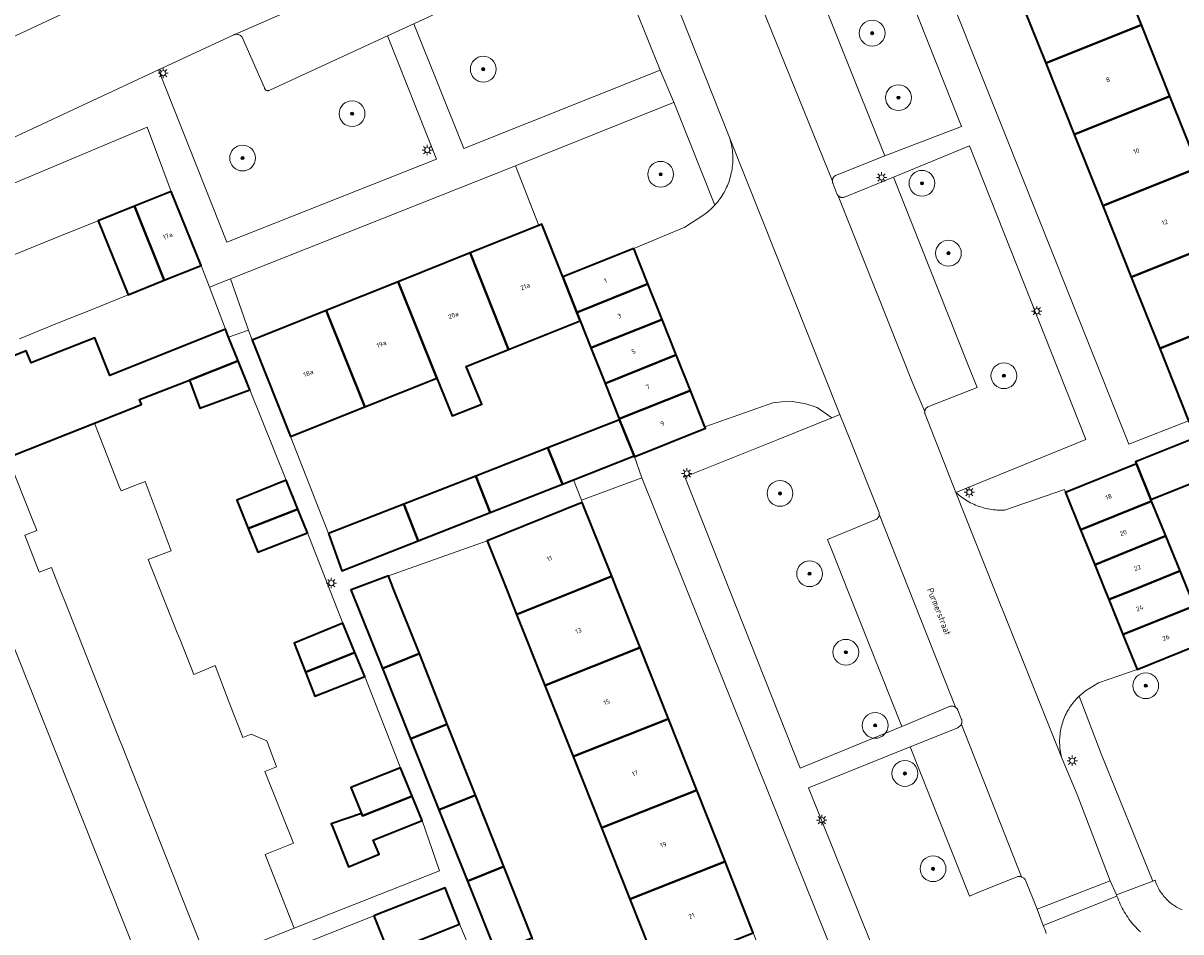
# Model space of a CAD drawing. Header units: metres. Extents: x 131489 to 134032, y 502353 to 503606.
# Tile 4 of 90: x 132486 to 132575, y 502473 to 502544. Entities that reach past the tile are written whole.
import ezdxf
from ezdxf.enums import TextEntityAlignment as Align

# ---------------------------------------------------------------- set-up
doc = ezdxf.new("R2010")
doc.units = ezdxf.units.M
for name, color, linetype, lineweight in [('B-WE-GR-BOOM-S', 92, 'Continuous', 25), ('B-WE-KL-ET_LS_OV_LICHTMAST-S', 190, 'Continuous', 25), ('B-WE-OG-BEBOUWING-GV', 7, 'Continuous', 35), ('B-WE-OG-BEBOUWING-T18', 1, 'Continuous', 18), ('B-WE-OG-TERREIN_CULTUURSCHEIDING-GV', 7, 'Continuous', 18), ('B-WE-OG-TERREIN_ERF-GV', 7, 'Continuous', 18), ('B-WE-OG-TOPOGRAFIE-T18', 1, 'Continuous', 18), ('B-WE-VH-VERHARDING_BETONSTRAATSTEEN-GV', 252, 'Continuous', 18), ('B-WE-VH-VERHARDING_TEGEL-GV', 252, 'Continuous', 18)]:
    doc.layers.add(name, color=color, linetype=linetype, lineweight=lineweight)
doc.styles.add('NLCS-ISO-M200-T18', font='NLCS-ISO.ttf', dxfattribs={"height": 0.36})
doc.styles.add('NLCS-ISO-M200-T25', font='NLCS-ISO.ttf', dxfattribs={"height": 0.5})

# ---------------------------------------------------------------- blocks, each defined once
blk = doc.blocks.new('SKL-ET_OV_LICHTMAST-SO')
at = {"color": 0, "linetype": 'ByBlock', "lineweight": 18}
for points in [[(-1.25, 0), (-2, 0)], [(-1.41, 1.41), (-0.88, 0.88)], [(0, 2), (0, 1.25)], [(0.88, 0.88), (1.41, 1.41)], [(2, 0), (1.25, 0)], [(-1.41, -1.41), (-0.88, -0.88)], [(0, -1.25), (0, -2)], [(0.88, -0.88), (1.41, -1.41)]]:
    blk.add_lwpolyline(points, dxfattribs=at)
blk.add_circle((0, 0), 1, dxfattribs=at)
blk = doc.blocks.new('SGR-BOOM_01-SO')
at = {"linetype": 'ByBlock', "lineweight": 18}
h = blk.add_hatch(color=0, dxfattribs=at)
h.dxf.hatch_style = 1
edge = h.paths.add_edge_path()
edge.add_arc((0, 0), 0.25, 0, 360)
at = {"color": 0, "linetype": 'ByBlock', "lineweight": 18}
for radius in [2, 0.25]:
    blk.add_circle((0, 0), radius, dxfattribs=at)

msp = doc.modelspace()

# ---------------------------------------------------------------- linework, layer by layer
at = {"layer": 'B-WE-OG-BEBOUWING-GV', "flags": 128}
for points in [[(132570.021, 502549.286), (132562.599, 502546.319), (132564.808, 502540.792), (132572.226, 502543.757)], [(132574.432, 502538.229), (132572.226, 502543.757), (132564.808, 502540.792), (132567.017, 502535.265)], [(132567.017, 502535.265), (132569.226, 502529.738), (132576.637, 502532.7), (132574.432, 502538.229)], [(132577.767, 502529.867), (132576.637, 502532.7), (132569.226, 502529.738), (132571.434, 502524.212), (132578.842, 502527.173), (132581.09, 502528.185), (132579.99, 502530.802)], [(132496.485, 502523.966), (132499.339, 502525.116), (132497.026, 502530.856), (132494.173, 502529.707)], [(132496.485, 502523.966), (132494.173, 502529.707), (132491.379, 502528.581), (132493.691, 502522.84)], [(132528.714, 502520.828), (132528.461, 502521.48), (132527.388, 502524.239), (132525.761, 502528.312), (132525.524, 502528.217), (132520.19, 502526.087), (132523.175, 502518.615)], [(132571.434, 502524.212), (132573.643, 502518.685), (132581.048, 502521.644), (132578.842, 502527.173)], [(132532.876, 502526.431), (132527.388, 502524.239), (132528.461, 502521.48), (132533.974, 502523.683)], [(132514.619, 502523.861), (132517.604, 502516.39), (132518.801, 502513.458), (132521.105, 502514.375), (132519.877, 502517.298), (132523.175, 502518.615), (132520.19, 502526.087)], [(132512.033, 502514.165), (132517.604, 502516.39), (132514.619, 502523.861), (132509.048, 502521.636)], [(132528.714, 502520.828), (132529.552, 502518.729), (132535.072, 502520.934), (132533.974, 502523.683), (132528.461, 502521.48)], [(132512.033, 502514.165), (132509.048, 502521.636), (132503.302, 502519.34), (132503.4, 502519.063), (132506.275, 502511.865)], [(132536.169, 502518.186), (132535.072, 502520.934), (132529.552, 502518.729), (132530.65, 502515.981)], [(132573.643, 502518.685), (132575.881, 502513.086), (132575.927, 502512.972), (132583.322, 502515.943), (132581.048, 502521.644)], [(132498.454, 502516.229), (132502.216, 502517.739), (132501.481, 502519.565), (132501.24, 502520.189), (132492.263, 502516.592), (132491.103, 502519.519), (132486.166, 502517.563), (132485.798, 502518.493), (132480.898, 502516.554), (132482.628, 502512.184), (132483.467, 502512.516), (132484.058, 502511.026), (132484.373, 502510.23), (132488.997, 502512.062), (132491.073, 502512.889), (132494.733, 502514.354), (132494.58, 502514.741)], [(132531.748, 502513.233), (132537.267, 502515.437), (132536.169, 502518.186), (132530.65, 502515.981)], [(132498.454, 502516.229), (132499.248, 502514.067), (132503.121, 502515.491), (132502.216, 502517.739)], [(132532.896, 502510.36), (132532.92, 502510.299), (132538.439, 502512.503), (132538.395, 502512.613), (132537.267, 502515.437), (132531.748, 502513.233), (132531.775, 502513.165)], [(132532.896, 502510.36), (132531.775, 502513.165), (132526.218, 502510.991), (132527.343, 502508.176), (132528.198, 502508.512)], [(132578.594, 502509.23), (132577.409, 502512.161), (132576.407, 502511.763), (132571.76, 502509.916), (132571.827, 502509.754), (132572.96, 502506.989)], [(132520.632, 502508.805), (132521.761, 502505.979), (132527.343, 502508.176), (132526.218, 502510.991)], [(132573.009, 502506.868), (132572.96, 502506.989), (132571.827, 502509.754), (132566.341, 502507.538), (132567.51, 502504.646)], [(132505.937, 502508.481), (132502.115, 502506.926), (132503, 502504.732), (132506.836, 502506.252)], [(132516.181, 502503.784), (132521.761, 502505.979), (132520.632, 502508.805), (132515.048, 502506.62)], [(132509.228, 502504.343), (132510.253, 502501.452), (132516.181, 502503.784), (132515.048, 502506.62)], [(132531.184, 502501.044), (132528.888, 502506.762), (132521.509, 502503.799), (132523.034, 502500), (132523.796, 502498.085), (132528.577, 502500)], [(132573.009, 502506.868), (132567.51, 502504.646), (132568.604, 502501.938), (132574.117, 502504.166)], [(132503, 502504.732), (132503.741, 502502.896), (132507.584, 502504.4), (132506.836, 502506.252)], [(132568.604, 502501.938), (132569.387, 502500), (132569.698, 502499.231), (132571.601, 502500), (132575.224, 502501.464), (132574.117, 502504.166)], [(132516.259, 502495.051), (132514.293, 502500), (132513.867, 502501.073), (132510.975, 502500), (132510.956, 502499.993), (132513.393, 502493.9)], [(132531.184, 502501.044), (132528.577, 502500), (132523.796, 502498.085), (132525.987, 502492.585), (132533.379, 502495.522), (132531.603, 502500)], [(132576.331, 502498.761), (132576.03, 502499.496), (132575.824, 502500), (132575.224, 502501.464), (132571.601, 502500), (132569.698, 502499.231), (132570.792, 502496.523)], [(132577.439, 502496.06), (132576.331, 502498.761), (132570.792, 502496.523), (132571.886, 502493.816)], [(132511.264, 502495.127), (132510.321, 502497.403), (132506.556, 502495.859), (132507.429, 502493.608)], [(132511.264, 502495.127), (132507.429, 502493.608), (132508.152, 502491.744), (132512.036, 502493.266)], [(132516.259, 502495.051), (132513.393, 502493.9), (132515.57, 502488.459), (132518.428, 502489.592)], [(132528.184, 502487.067), (132535.569, 502490), (132533.379, 502495.522), (132525.987, 502492.585)], [(132520.62, 502484.074), (132518.428, 502489.592), (132515.57, 502488.459), (132517.775, 502482.946)], [(132530.382, 502481.547), (132537.758, 502484.478), (132535.569, 502490), (132528.184, 502487.067)], [(132515.709, 502484.01), (132514.805, 502486.211), (132510.956, 502484.685), (132511.789, 502482.657), (132511.86, 502482.485)], [(132515.709, 502484.01), (132511.86, 502482.485), (132511.789, 502482.657), (132509.431, 502481.873), (132509.553, 502481.571), (132510.78, 502478.532), (132513.137, 502479.517), (132512.676, 502480.587), (132516.483, 502482.127)], [(132520.62, 502484.074), (132517.775, 502482.946), (132519.982, 502477.428), (132522.813, 502478.551)], [(132532.58, 502476.028), (132539.948, 502478.956), (132537.758, 502484.478), (132530.382, 502481.547)], [(132532.58, 502476.028), (132534.778, 502470.509), (132542.138, 502473.433), (132539.948, 502478.956)], [(132522.813, 502478.551), (132519.982, 502477.428), (132522.189, 502471.913), (132525.007, 502473.03)], [(132512.739, 502474.734), (132513.874, 502471.893), (132519.369, 502474.103), (132518.265, 502476.917)]]:
    msp.add_lwpolyline(points, close=True, dxfattribs=at)
at = {"layer": 'B-WE-OG-TERREIN_CULTUURSCHEIDING-GV', "flags": 128}
for points in [[(132545.834, 502549.889), (132552.327, 502533.615), (132558.289, 502535.895), (132548.277, 502561.089)], [(132517.721, 502544.703), (132515.823, 502543.83), (132519.699, 502534.167), (132534.929, 502540.236), (132529.19, 502554.515)], [(132577.439, 502496.06), (132571.886, 502493.816), (132568.89, 502492.777), (132567.894, 502492.168), (132567.4, 502491.761), (132569.088, 502487.284), (132573.106, 502477.431), (132573.275, 502477.495), (132573.315, 502477.378), (132573.359, 502477.263), (132573.407, 502477.149), (132573.458, 502477.037), (132573.514, 502476.927), (132573.572, 502476.818), (132573.634, 502476.712), (132573.7, 502476.607), (132573.768, 502476.505), (132573.841, 502476.404), (132573.916, 502476.307), (132573.994, 502476.212), (132574.076, 502476.119), (132574.16, 502476.029), (132574.248, 502475.942), (132574.338, 502475.858), (132574.431, 502475.776), (132574.526, 502475.698), (132574.624, 502475.623), (132574.724, 502475.551), (132574.827, 502475.482), (132574.931, 502475.417), (132575.038, 502475.355), (132575.147, 502475.297), (132575.257, 502475.242), (132575.37, 502475.191)], [(132564.833, 502473.379), (132564.78, 502473.54), (132564.723, 502473.7), (132564.663, 502473.859), (132564.607, 502473.995), (132564.143, 502475.244), (132563.24, 502477.508), (132563.208, 502477.549), (132563.173, 502477.587), (132563.136, 502477.623), (132563.095, 502477.656), (132563.053, 502477.685), (132563.008, 502477.711), (132562.961, 502477.734), (132562.928, 502477.747), (132562.879, 502477.763), (132562.828, 502477.775), (132562.777, 502477.783), (132562.725, 502477.788), (132562.696, 502477.788), (132562.642, 502477.786), (132559.487, 502476.506), (132558.887, 502476.262), (132554.294, 502487.825), (132546.418, 502484.652), (132554.215, 502465.272)]]:
    msp.add_lwpolyline(points, dxfattribs=at)
for points in [[(132496.051, 502540.274), (132501.334, 502526.926), (132517.596, 502533.361), (132513.79, 502542.895), (132504.661, 502538.695), (132504.631, 502538.68), (132504.599, 502538.668), (132504.567, 502538.661), (132504.533, 502538.657), (132504.5, 502538.657), (132504.467, 502538.662), (132504.434, 502538.67), (132504.403, 502538.682), (132504.373, 502538.698), (132504.345, 502538.717), (132504.32, 502538.739), (132504.298, 502538.764), (132504.279, 502538.792), (132504.263, 502538.821), (132504.251, 502538.853), (132504.247, 502538.866), (132502.52, 502542.798), (132502.491, 502542.835), (132502.459, 502542.869), (132502.424, 502542.901), (132502.387, 502542.929), (132502.347, 502542.954), (132502.306, 502542.976), (132502.263, 502542.994), (132502.218, 502543.008), (132502.207, 502543.011), (132502.161, 502543.02), (132502.114, 502543.026), (132502.068, 502543.027), (132502.021, 502543.025), (132501.974, 502543.018), (132501.95, 502543.013), (132501.91, 502543.003), (132501.872, 502542.989)], [(132523.718, 502532.847), (132525.524, 502528.217), (132525.761, 502528.312), (132527.388, 502524.239), (132532.876, 502526.431), (132536.836, 502528.089), (132538.307, 502529.041), (132538.387, 502529.099), (132538.505, 502529.189), (132538.62, 502529.282), (132538.733, 502529.378), (132538.843, 502529.477), (132538.95, 502529.579), (132539.054, 502529.683), (132539.156, 502529.791), (132535.982, 502537.759), (132535.951, 502537.747)], [(132552.995, 502531.969), (132558.701, 502517.645), (132559.493, 502515.658), (132555.676, 502514.165), (132555.639, 502514.145), (132555.603, 502514.121), (132555.57, 502514.094), (132555.54, 502514.064), (132555.513, 502514.032), (132555.489, 502513.997), (132555.468, 502513.96), (132555.451, 502513.921), (132555.438, 502513.881), (132555.428, 502513.839), (132555.423, 502513.804), (132555.421, 502513.761), (132555.422, 502513.719), (132555.428, 502513.676), (132555.438, 502513.635), (132555.451, 502513.594), (132555.453, 502513.589), (132557.839, 502507.539), (132567.924, 502511.648), (132558.902, 502534.382)], [(132548.225, 502513.309), (132544.067, 502511.643), (132536.828, 502508.743), (132540.298, 502500), (132545.781, 502486.186), (132553.641, 502489.402), (132549.435, 502500), (132548.324, 502502.799), (132547.896, 502503.878), (132551.632, 502505.431), (132551.67, 502505.449), (132551.707, 502505.471), (132551.741, 502505.496), (132551.773, 502505.525), (132551.802, 502505.556), (132551.828, 502505.59), (132551.85, 502505.626), (132551.869, 502505.664), (132551.885, 502505.703), (132551.896, 502505.744), (132551.904, 502505.786), (132551.908, 502505.828), (132551.908, 502505.848), (132551.908, 502505.863), (132551.904, 502505.906), (132551.897, 502505.948), (132551.885, 502505.99), (132551.87, 502506.03), (132551.867, 502506.037), (132549.621, 502511.653), (132548.86, 502513.563)]]:
    msp.add_lwpolyline(points, close=True, dxfattribs=at)
at = {"layer": 'B-WE-OG-TERREIN_ERF-GV', "flags": 128}
for points in [[(132581.94, 502541.23), (132579.736, 502546.758), (132577.531, 502552.285), (132575.327, 502557.813), (132572.914, 502563.863), (132572.069, 502563.524), (132565.407, 502560.85), (132565.514, 502560.583), (132567.816, 502554.812), (132570.021, 502549.286), (132572.226, 502543.757), (132574.432, 502538.229), (132576.637, 502532.7), (132577.767, 502529.867), (132579.99, 502530.802), (132581.09, 502528.185), (132578.842, 502527.173), (132581.048, 502521.644), (132583.322, 502515.943), (132590.775, 502519.077), (132588.554, 502524.645), (132586.35, 502530.172), (132584.146, 502535.699)], [(132558.108, 502557.558), (132557.909, 502558.055), (132553.282, 502556.227), (132571.232, 502511.279), (132575.881, 502513.086), (132573.643, 502518.685), (132571.434, 502524.212), (132569.226, 502529.738), (132567.017, 502535.265), (132564.808, 502540.792), (132562.599, 502546.319), (132560.391, 502551.845)], [(132482.947, 502525.184), (132485.788, 502526.328), (132488.584, 502527.455), (132491.379, 502528.581), (132494.173, 502529.707), (132497.026, 502530.856), (132495.155, 502535.827), (132480.96, 502529.873), (132482.723, 502525.396), (132482.825, 502525.136)], [(132523.718, 502532.847), (132501.616, 502524.085), (132503.027, 502520.114), (132503.302, 502519.34), (132509.048, 502521.636), (132514.619, 502523.861), (132520.19, 502526.087), (132525.524, 502528.217)], [(132528.714, 502520.828), (132523.175, 502518.615), (132519.877, 502517.298), (132521.105, 502514.375), (132518.801, 502513.458), (132517.604, 502516.39), (132512.033, 502514.165), (132506.275, 502511.865), (132509.228, 502504.343), (132515.048, 502506.62), (132520.632, 502508.805), (132526.218, 502510.991), (132531.775, 502513.165), (132531.748, 502513.233), (132530.65, 502515.981), (132529.552, 502518.729)], [(132506.556, 502495.859), (132510.321, 502497.403), (132507.584, 502504.4), (132503.741, 502502.896), (132503, 502504.732), (132502.115, 502506.926), (132505.937, 502508.481), (132503.121, 502515.491), (132499.248, 502514.067), (132498.454, 502516.229), (132494.58, 502514.741), (132494.733, 502514.354), (132491.073, 502512.889), (132493.007, 502508.007), (132493.147, 502507.655), (132495.016, 502508.383), (132497.024, 502503.004), (132495.256, 502502.333), (132495.485, 502501.755), (132496.18, 502500), (132497.503, 502496.66), (132497.69, 502496.188), (132498.779, 502493.44), (132500.43, 502494.125), (132501.528, 502491.269), (132502.571, 502488.555), (132503.238, 502488.821), (132504.43, 502488.29), (132505.181, 502486.278), (132504.297, 502485.928), (132506.502, 502480.362), (132504.306, 502479.492), (132506.57, 502473.778), (132517.815, 502478.234), (132516.483, 502482.127), (132512.676, 502480.587), (132513.137, 502479.517), (132510.78, 502478.532), (132509.553, 502481.571), (132509.431, 502481.873), (132511.789, 502482.657), (132510.956, 502484.685), (132514.805, 502486.211), (132512.036, 502493.266), (132508.152, 502491.744), (132507.429, 502493.608)], [(132595.427, 502515.924), (132589.758, 502513.669), (132584.173, 502511.448), (132578.594, 502509.23), (132572.96, 502506.989), (132573.009, 502506.868), (132574.117, 502504.166), (132575.224, 502501.464), (132575.824, 502500), (132576.03, 502499.496), (132577.284, 502500), (132581.619, 502501.743), (132587.19, 502503.983), (132592.761, 502506.222), (132598.513, 502508.535)], [(132531.184, 502501.044), (132531.603, 502500), (132533.379, 502495.522), (132535.569, 502490), (132537.758, 502484.478), (132539.948, 502478.956), (132542.138, 502473.433), (132544.328, 502467.911), (132546.585, 502462.22), (132551.453, 502464.057), (132536.999, 502500), (132533.515, 502508.664), (132528.815, 502506.943), (132528.888, 502506.762)], [(132567.4, 502491.761), (132567.894, 502492.168), (132568.89, 502492.777), (132571.886, 502493.816), (132570.792, 502496.523), (132569.698, 502499.231), (132569.387, 502500), (132568.604, 502501.938), (132567.51, 502504.646), (132566.341, 502507.538), (132566.271, 502507.774), (132561.62, 502506.161), (132561.476, 502506.156), (132561.331, 502506.155), (132561.187, 502506.159), (132561.043, 502506.166), (132560.899, 502506.177), (132560.756, 502506.192), (132560.613, 502506.211), (132560.47, 502506.234), (132560.328, 502506.261), (132560.187, 502506.292), (132560.047, 502506.327), (132559.908, 502506.366), (132559.77, 502506.408), (132559.634, 502506.455), (132559.498, 502506.505), (132559.364, 502506.559), (132559.232, 502506.616), (132559.101, 502506.677), (132558.972, 502506.742), (132558.845, 502506.81), (132558.72, 502506.882), (132558.597, 502506.958), (132558.476, 502507.036), (132558.357, 502507.118), (132558.241, 502507.203), (132558.127, 502507.292), (132558.015, 502507.383), (132557.906, 502507.478), (132557.839, 502507.539), (132560.843, 502500), (132561.945, 502497.233), (132566.069, 502486.894), (132566.032, 502487.028), (132565.999, 502487.163), (132565.97, 502487.299), (132565.945, 502487.436), (132565.924, 502487.574), (132565.907, 502487.712), (132565.894, 502487.85), (132565.885, 502487.989), (132565.88, 502488.128), (132565.879, 502488.238), (132565.881, 502488.377), (132565.887, 502488.516), (132565.897, 502488.655), (132565.91, 502488.794), (132565.928, 502488.932), (132565.95, 502489.069), (132565.976, 502489.206), (132566.006, 502489.341), (132566.04, 502489.476), (132566.077, 502489.61), (132566.119, 502489.743), (132566.164, 502489.875), (132566.213, 502490.005), (132566.265, 502490.134), (132566.322, 502490.261), (132566.382, 502490.387), (132566.445, 502490.51), (132566.512, 502490.632), (132566.583, 502490.752), (132566.657, 502490.87), (132566.734, 502490.986), (132566.815, 502491.099), (132566.899, 502491.21), (132566.986, 502491.319), (132567.076, 502491.425), (132567.169, 502491.528), (132567.265, 502491.629), (132567.364, 502491.726)], [(132518.428, 502489.592), (132520.62, 502484.074), (132522.813, 502478.551), (132525.007, 502473.03), (132527.199, 502467.51), (132529.393, 502461.988), (132531.642, 502456.326), (132539.251, 502459.276), (132536.976, 502464.989), (132534.778, 502470.509), (132532.58, 502476.028), (132530.382, 502481.547), (132528.184, 502487.067), (132525.987, 502492.585), (132523.796, 502498.085), (132523.034, 502500), (132521.509, 502503.799), (132513.867, 502501.073), (132514.293, 502500), (132516.259, 502495.051)], [(132500.167, 502457.563), (132505.876, 502459.843), (132511.4, 502462.049), (132516.923, 502464.255), (132522.632, 502466.535), (132519.369, 502474.103), (132513.874, 502471.893), (132508.356, 502469.673), (132502.838, 502467.454), (132496.996, 502465.104)]]:
    msp.add_lwpolyline(points, close=True, dxfattribs=at)
for points in [[(132480.898, 502516.554), (132485.798, 502518.493), (132486.166, 502517.563), (132491.103, 502519.519), (132492.263, 502516.592), (132501.24, 502520.189), (132499.984, 502523.445), (132499.339, 502525.116), (132496.485, 502523.966), (132493.691, 502522.84), (132490.896, 502521.714), (132488.1, 502520.588), (132485.259, 502519.443)], [(132483.06, 502500), (132495.318, 502469.225), (132499.869, 502471.123), (132497.605, 502476.837), (132497.547, 502476.983), (132495.4, 502482.402), (132495.299, 502482.657), (132493.195, 502487.968), (132493.051, 502488.331), (132490.989, 502493.533), (132490.802, 502494.005), (132488.784, 502499.1), (132488.555, 502499.678), (132488.427, 502500), (132487.74, 502501.733), (132486.807, 502501.364), (132485.676, 502504.219), (132486.609, 502504.588), (132486.578, 502504.665), (132486.306, 502505.352), (132484.373, 502510.23)]]:
    msp.add_lwpolyline(points, dxfattribs=at)
at = {"layer": 'B-WE-VH-VERHARDING_BETONSTRAATSTEEN-GV', "flags": 128}
for points in [[(132508.997, 502546.1), (132506.003, 502552.683), (132496.234, 502548.203), (132480.184, 502540.689), (132450.399, 502526.835), (132447.194, 502525.349), (132450.202, 502518.963), (132458.222, 502522.682), (132458.379, 502522.733), (132458.54, 502522.782), (132458.703, 502522.826), (132458.867, 502522.867), (132473.413, 502529.603), (132473.576, 502529.726), (132473.633, 502529.767), (132473.772, 502529.864), (132473.913, 502529.957), (132479.976, 502532.775), (132496.051, 502540.274), (132501.872, 502542.989), (132501.91, 502543.003), (132501.95, 502543.013)], [(132552.995, 502531.969), (132549.216, 502530.416), (132549.177, 502530.401), (132549.136, 502530.39), (132549.095, 502530.382), (132549.053, 502530.379), (132549.038, 502530.378), (132548.996, 502530.38), (132548.955, 502530.386), (132548.914, 502530.396), (132548.874, 502530.41), (132548.836, 502530.428), (132548.8, 502530.449), (132548.765, 502530.473), (132548.734, 502530.5), (132548.723, 502530.511), (132554.495, 502515.964), (132555.423, 502513.804), (132555.428, 502513.839), (132555.438, 502513.881), (132555.451, 502513.921), (132555.468, 502513.96), (132555.489, 502513.997), (132555.513, 502514.032), (132555.54, 502514.064), (132555.57, 502514.094), (132555.603, 502514.121), (132555.639, 502514.145), (132555.676, 502514.165), (132559.493, 502515.658), (132558.701, 502517.645)], [(132557.799, 502490.902), (132551.908, 502505.863), (132551.908, 502505.848), (132551.908, 502505.828), (132551.904, 502505.786), (132551.896, 502505.744), (132551.885, 502505.703), (132551.869, 502505.664), (132551.85, 502505.626), (132551.828, 502505.59), (132551.802, 502505.556), (132551.773, 502505.525), (132551.741, 502505.496), (132551.707, 502505.471), (132551.67, 502505.449), (132551.632, 502505.431), (132547.896, 502503.878), (132548.324, 502502.799), (132549.435, 502500), (132553.641, 502489.402), (132557.334, 502490.944), (132557.376, 502490.959), (132557.419, 502490.971), (132557.463, 502490.979), (132557.507, 502490.983), (132557.552, 502490.982), (132557.596, 502490.978), (132557.64, 502490.97), (132557.683, 502490.958), (132557.725, 502490.942), (132557.765, 502490.922)], [(132554.294, 502487.825), (132558.887, 502476.262), (132559.487, 502476.506), (132562.642, 502477.786), (132562.696, 502477.788), (132562.725, 502477.788), (132562.777, 502477.783), (132562.828, 502477.775), (132562.879, 502477.763), (132562.928, 502477.747), (132558.273, 502489.568), (132557.998, 502489.3)], [(132570.324, 502476.253), (132570.278, 502476.356), (132569.791, 502477.453), (132564.143, 502475.244), (132564.607, 502473.995)]]:
    msp.add_lwpolyline(points, close=True, dxfattribs=at)
for points in [[(132534.002, 502550.926), (132540.303, 502535.026), (132548.86, 502513.563), (132549.621, 502511.653), (132551.867, 502506.037), (132551.87, 502506.03), (132551.885, 502505.99), (132551.897, 502505.948), (132551.904, 502505.906), (132551.908, 502505.863), (132557.799, 502490.902), (132557.835, 502490.876), (132557.87, 502490.847), (132557.901, 502490.814), (132557.929, 502490.779), (132557.954, 502490.742), (132557.976, 502490.703), (132557.991, 502490.669), (132558.278, 502489.951), (132558.293, 502489.909), (132558.304, 502489.866), (132558.311, 502489.822), (132558.314, 502489.777), (132558.313, 502489.733), (132558.308, 502489.689), (132558.299, 502489.645), (132558.286, 502489.602), (132558.273, 502489.568), (132562.928, 502477.747), (132562.961, 502477.734), (132563.008, 502477.711), (132563.053, 502477.685), (132563.095, 502477.656), (132563.136, 502477.623), (132563.173, 502477.587), (132563.208, 502477.549), (132563.24, 502477.508), (132564.143, 502475.244), (132569.791, 502477.453), (132567.234, 502484.136), (132566.069, 502486.894), (132561.945, 502497.233), (132560.843, 502500), (132557.839, 502507.539), (132555.453, 502513.589), (132555.451, 502513.594), (132555.438, 502513.635), (132555.428, 502513.676), (132555.422, 502513.719), (132555.421, 502513.761), (132555.423, 502513.804), (132554.495, 502515.964), (132548.723, 502530.511), (132548.715, 502530.52), (132548.687, 502530.553), (132548.663, 502530.588), (132548.642, 502530.625), (132548.625, 502530.664), (132548.303, 502531.493), (132548.295, 502531.514), (132548.282, 502531.555), (132548.272, 502531.597), (132548.267, 502531.64), (132542.775, 502545.196)], [(132542.775, 502545.196), (132548.267, 502531.64), (132548.266, 502531.674), (132548.267, 502531.708), (132548.272, 502531.75), (132548.281, 502531.792), (132548.294, 502531.832), (132548.311, 502531.871), (132548.332, 502531.908), (132548.355, 502531.943), (132548.382, 502531.976), (132548.412, 502532.006), (132548.445, 502532.033), (132548.48, 502532.057), (132548.517, 502532.077), (132552.327, 502533.615), (132545.834, 502549.889)], [(132508.997, 502546.1), (132501.95, 502543.013), (132501.974, 502543.018), (132502.021, 502543.025), (132502.068, 502543.027), (132502.114, 502543.026), (132502.161, 502543.02), (132502.207, 502543.011), (132502.218, 502543.008), (132502.263, 502542.994), (132502.306, 502542.976), (132502.347, 502542.954), (132502.387, 502542.929), (132502.424, 502542.901), (132502.459, 502542.869), (132502.491, 502542.835), (132502.52, 502542.798), (132504.247, 502538.866), (132504.251, 502538.853), (132504.263, 502538.821), (132504.279, 502538.792), (132504.298, 502538.764), (132504.32, 502538.739), (132504.345, 502538.717), (132504.373, 502538.698), (132504.403, 502538.682), (132504.434, 502538.67), (132504.467, 502538.662), (132504.5, 502538.657), (132504.533, 502538.657), (132504.567, 502538.661), (132504.599, 502538.668), (132504.631, 502538.68), (132504.661, 502538.695), (132513.79, 502542.895), (132515.823, 502543.83), (132517.721, 502544.703)], [(132575.37, 502475.191), (132575.257, 502475.242), (132575.147, 502475.297), (132575.038, 502475.355), (132574.931, 502475.417), (132574.827, 502475.482), (132574.724, 502475.551), (132574.624, 502475.623), (132574.526, 502475.698), (132574.431, 502475.776), (132574.338, 502475.858), (132574.248, 502475.942), (132574.16, 502476.029), (132574.076, 502476.119), (132573.994, 502476.212), (132573.916, 502476.307), (132573.841, 502476.404), (132573.768, 502476.505), (132573.7, 502476.607), (132573.634, 502476.712), (132573.572, 502476.818), (132573.514, 502476.927), (132573.458, 502477.037), (132573.407, 502477.149), (132573.359, 502477.263), (132573.315, 502477.378), (132573.275, 502477.495), (132573.106, 502477.431), (132570.278, 502476.356), (132570.324, 502476.253), (132570.382, 502476.097), (132570.444, 502475.942), (132570.509, 502475.788), (132570.578, 502475.637), (132570.65, 502475.487), (132570.727, 502475.338), (132570.806, 502475.192), (132570.89, 502475.047), (132570.976, 502474.905), (132571.066, 502474.765), (132571.16, 502474.627), (132571.256, 502474.491), (132571.356, 502474.357), (132571.459, 502474.226), (132571.566, 502474.098), (132571.675, 502473.972), (132571.787, 502473.848), (132571.902, 502473.728), (132572.02, 502473.61), (132572.141, 502473.495)], [(132572.141, 502473.495), (132572.02, 502473.61), (132571.902, 502473.728), (132571.787, 502473.848), (132571.675, 502473.972), (132571.566, 502474.098), (132571.459, 502474.226), (132571.356, 502474.357), (132571.256, 502474.491), (132571.16, 502474.627), (132571.066, 502474.765), (132570.976, 502474.905), (132570.89, 502475.047), (132570.806, 502475.192), (132570.727, 502475.338), (132570.65, 502475.487), (132570.578, 502475.637), (132570.509, 502475.788), (132570.444, 502475.942), (132570.382, 502476.097), (132570.324, 502476.253), (132564.607, 502473.995), (132564.663, 502473.859), (132564.723, 502473.7), (132564.78, 502473.54), (132564.833, 502473.379)]]:
    msp.add_lwpolyline(points, dxfattribs=at)
at = {"layer": 'B-WE-VH-VERHARDING_TEGEL-GV', "flags": 128}
for points in [[(132548.277, 502561.089), (132558.289, 502535.895), (132552.327, 502533.615), (132548.517, 502532.077), (132548.48, 502532.057), (132548.445, 502532.033), (132548.412, 502532.006), (132548.382, 502531.976), (132548.355, 502531.943), (132548.332, 502531.908), (132548.311, 502531.871), (132548.294, 502531.832), (132548.281, 502531.792), (132548.272, 502531.75), (132548.267, 502531.708), (132548.266, 502531.674), (132548.267, 502531.64), (132548.272, 502531.597), (132548.282, 502531.555), (132548.295, 502531.514), (132548.303, 502531.493), (132548.625, 502530.664), (132548.642, 502530.625), (132548.663, 502530.588), (132548.687, 502530.553), (132548.715, 502530.52), (132548.723, 502530.511), (132548.734, 502530.5), (132548.765, 502530.473), (132548.8, 502530.449), (132548.836, 502530.428), (132548.874, 502530.41), (132548.914, 502530.396), (132548.955, 502530.386), (132548.996, 502530.38), (132549.038, 502530.378), (132549.053, 502530.379), (132549.095, 502530.382), (132549.136, 502530.39), (132549.177, 502530.401), (132549.216, 502530.416), (132552.995, 502531.969), (132558.902, 502534.382), (132567.924, 502511.648), (132557.839, 502507.539), (132557.906, 502507.478), (132558.015, 502507.383), (132558.127, 502507.292), (132558.241, 502507.203), (132558.357, 502507.118), (132558.476, 502507.036), (132558.597, 502506.958), (132558.72, 502506.882), (132558.845, 502506.81), (132558.972, 502506.742), (132559.101, 502506.677), (132559.232, 502506.616), (132559.364, 502506.559), (132559.498, 502506.505), (132559.634, 502506.455), (132559.77, 502506.408), (132559.908, 502506.366), (132560.047, 502506.327), (132560.187, 502506.292), (132560.328, 502506.261), (132560.47, 502506.234), (132560.613, 502506.211), (132560.756, 502506.192), (132560.899, 502506.177), (132561.043, 502506.166), (132561.187, 502506.159), (132561.331, 502506.155), (132561.476, 502506.156), (132561.62, 502506.161), (132566.271, 502507.774), (132566.341, 502507.538), (132571.827, 502509.754), (132571.76, 502509.916), (132576.407, 502511.763)], [(132575.881, 502513.086), (132571.232, 502511.279), (132553.282, 502556.227)], [(132480.184, 502540.689), (132496.234, 502548.203), (132506.003, 502552.683), (132505.195, 502554.447), (132504.952, 502554.332), (132504.865, 502554.294), (132503.517, 502553.7), (132447.976, 502527.938)], [(132529.19, 502554.515), (132534.929, 502540.236), (132535.982, 502537.759), (132539.156, 502529.791), (132539.193, 502529.832), (132539.289, 502529.942), (132539.382, 502530.055), (132539.472, 502530.17), (132539.559, 502530.288), (132539.642, 502530.408), (132539.722, 502530.531), (132539.799, 502530.655), (132539.872, 502530.782), (132539.942, 502530.91), (132540.008, 502531.041), (132540.071, 502531.173), (132540.13, 502531.307), (132540.185, 502531.442), (132540.237, 502531.579), (132540.285, 502531.717), (132540.329, 502531.857), (132540.369, 502531.997), (132540.406, 502532.139), (132540.438, 502532.281), (132540.467, 502532.425), (132540.492, 502532.569), (132540.512, 502532.714), (132540.529, 502532.859), (132540.542, 502533.005), (132540.551, 502533.151), (132540.555, 502533.297), (132540.556, 502533.443), (132540.553, 502533.589), (132540.546, 502533.736), (132540.535, 502533.881), (132540.519, 502534.027), (132540.5, 502534.172), (132540.477, 502534.316), (132540.45, 502534.46), (132540.419, 502534.603), (132540.384, 502534.745), (132540.346, 502534.886), (132540.303, 502535.026), (132534.002, 502550.926)], [(132522.189, 502471.913), (132519.982, 502477.428), (132517.775, 502482.946), (132515.57, 502488.459), (132513.393, 502493.9), (132510.956, 502499.993), (132510.975, 502500), (132513.867, 502501.073), (132521.509, 502503.799), (132528.888, 502506.762), (132528.815, 502506.943), (132528.198, 502508.512), (132527.343, 502508.176), (132521.761, 502505.979), (132516.181, 502503.784), (132510.253, 502501.452), (132509.228, 502504.343), (132506.275, 502511.865), (132503.4, 502519.063), (132503.302, 502519.34), (132503.027, 502520.114), (132501.481, 502519.565), (132502.216, 502517.739), (132503.121, 502515.491), (132505.937, 502508.481), (132506.836, 502506.252), (132507.584, 502504.4), (132510.321, 502497.403), (132511.264, 502495.127), (132512.036, 502493.266), (132514.805, 502486.211), (132515.709, 502484.01), (132516.483, 502482.127), (132517.815, 502478.234), (132506.57, 502473.778), (132499.869, 502471.123)], [(132554.215, 502465.272), (132546.418, 502484.652), (132554.294, 502487.825), (132557.998, 502489.3), (132558.273, 502489.568), (132558.286, 502489.602), (132558.299, 502489.645), (132558.308, 502489.689), (132558.313, 502489.733), (132558.314, 502489.777), (132558.311, 502489.822), (132558.304, 502489.866), (132558.293, 502489.909), (132558.278, 502489.951), (132557.991, 502490.669), (132557.976, 502490.703), (132557.954, 502490.742), (132557.929, 502490.779), (132557.901, 502490.814), (132557.87, 502490.847), (132557.835, 502490.876), (132557.799, 502490.902), (132557.765, 502490.922), (132557.725, 502490.942), (132557.683, 502490.958), (132557.64, 502490.97), (132557.596, 502490.978), (132557.552, 502490.982), (132557.507, 502490.983), (132557.463, 502490.979), (132557.419, 502490.971), (132557.376, 502490.959), (132557.334, 502490.944), (132553.641, 502489.402), (132545.781, 502486.186), (132540.298, 502500), (132536.828, 502508.743), (132544.067, 502511.643), (132548.225, 502513.309), (132547.086, 502514.122), (132546.206, 502514.409), (132545.17, 502514.574), (132544.363, 502514.566), (132543.667, 502514.466), (132538.395, 502512.613), (132538.439, 502512.503), (132532.92, 502510.299), (132532.896, 502510.36), (132533.515, 502508.664), (132536.999, 502500), (132551.453, 502464.057)], [(132507.208, 502472.548), (132512.739, 502474.734), (132518.265, 502476.917), (132519.369, 502474.103), (132522.632, 502466.535)]]:
    msp.add_lwpolyline(points, dxfattribs=at)
for points in [[(132499.984, 502523.445), (132501.616, 502524.085), (132523.718, 502532.847), (132535.951, 502537.747), (132535.982, 502537.759), (132534.929, 502540.236), (132519.699, 502534.167), (132515.823, 502543.83), (132513.79, 502542.895), (132517.596, 502533.361), (132501.334, 502526.926), (132496.051, 502540.274), (132479.976, 502532.775), (132473.913, 502529.957), (132473.772, 502529.864), (132473.633, 502529.767), (132473.576, 502529.726), (132474.955, 502526.918), (132475.231, 502527.16), (132475.999, 502527.613), (132480.96, 502529.873), (132495.155, 502535.827), (132497.026, 502530.856), (132499.339, 502525.116)], [(132535.072, 502520.934), (132536.169, 502518.186), (132537.267, 502515.437), (132538.395, 502512.613), (132543.667, 502514.466), (132544.363, 502514.566), (132545.17, 502514.574), (132546.206, 502514.409), (132547.086, 502514.122), (132548.225, 502513.309), (132548.86, 502513.563), (132540.303, 502535.026), (132540.346, 502534.886), (132540.384, 502534.745), (132540.419, 502534.603), (132540.45, 502534.46), (132540.477, 502534.316), (132540.5, 502534.172), (132540.519, 502534.027), (132540.535, 502533.881), (132540.546, 502533.736), (132540.553, 502533.589), (132540.556, 502533.443), (132540.555, 502533.297), (132540.551, 502533.151), (132540.542, 502533.005), (132540.529, 502532.859), (132540.512, 502532.714), (132540.492, 502532.569), (132540.467, 502532.425), (132540.438, 502532.281), (132540.406, 502532.139), (132540.369, 502531.997), (132540.329, 502531.857), (132540.285, 502531.717), (132540.237, 502531.579), (132540.185, 502531.442), (132540.13, 502531.307), (132540.071, 502531.173), (132540.008, 502531.041), (132539.942, 502530.91), (132539.872, 502530.782), (132539.799, 502530.655), (132539.722, 502530.531), (132539.642, 502530.408), (132539.559, 502530.288), (132539.472, 502530.17), (132539.382, 502530.055), (132539.289, 502529.942), (132539.193, 502529.832), (132539.156, 502529.791), (132539.054, 502529.683), (132538.95, 502529.579), (132538.843, 502529.477), (132538.733, 502529.378), (132538.62, 502529.282), (132538.505, 502529.189), (132538.387, 502529.099), (132538.307, 502529.041), (132536.836, 502528.089), (132532.876, 502526.431), (132533.974, 502523.683)], [(132499.984, 502523.445), (132501.24, 502520.189), (132501.481, 502519.565), (132503.027, 502520.114), (132501.616, 502524.085)], [(132532.896, 502510.36), (132528.198, 502508.512), (132528.815, 502506.943), (132533.515, 502508.664)], [(132566.069, 502486.894), (132567.234, 502484.136), (132569.791, 502477.453), (132570.278, 502476.356), (132573.106, 502477.431), (132569.088, 502487.284), (132567.4, 502491.761), (132567.364, 502491.726), (132567.265, 502491.629), (132567.169, 502491.528), (132567.076, 502491.425), (132566.986, 502491.319), (132566.899, 502491.21), (132566.815, 502491.099), (132566.734, 502490.986), (132566.657, 502490.87), (132566.583, 502490.752), (132566.512, 502490.632), (132566.445, 502490.51), (132566.382, 502490.387), (132566.322, 502490.261), (132566.265, 502490.134), (132566.213, 502490.005), (132566.164, 502489.875), (132566.119, 502489.743), (132566.077, 502489.61), (132566.04, 502489.476), (132566.006, 502489.341), (132565.976, 502489.206), (132565.95, 502489.069), (132565.928, 502488.932), (132565.91, 502488.794), (132565.897, 502488.655), (132565.887, 502488.516), (132565.881, 502488.377), (132565.879, 502488.238), (132565.88, 502488.128), (132565.885, 502487.989), (132565.894, 502487.85), (132565.907, 502487.712), (132565.924, 502487.574), (132565.945, 502487.436), (132565.97, 502487.299), (132565.999, 502487.163), (132566.032, 502487.028)]]:
    msp.add_lwpolyline(points, close=True, dxfattribs=at)

# ---------------------------------------------------------------- block references
at = {"layer": 'B-WE-GR-BOOM-S', "xscale": 0.5, "yscale": 0.5, "zscale": 0.5}
for p in [(132551.352, 502543.116), (132521.214, 502540.32), (132553.39, 502538.117), (132511.047, 502536.876), (132502.562, 502533.439), (132534.962, 502532.18), (132555.212, 502531.482), (132557.261, 502526.066), (132561.562, 502516.577), (132544.212, 502507.461), (132546.505, 502501.239), (132549.315, 502495.152), (132572.556, 502492.563), (132551.587, 502489.491), (132553.889, 502485.768), (132556.07, 502478.386)]:
    msp.add_blockref('SGR-BOOM_01-SO', p, dxfattribs=at)
at = {"layer": 'B-WE-KL-ET_LS_OV_LICHTMAST-S', "xscale": 0.2, "yscale": 0.2, "zscale": 0.2}
for p in [(132496.406, 502540.019), (132516.874, 502534.053), (132552.084, 502531.935), (132564.105, 502521.573), (132536.981, 502509.011), (132558.883, 502507.549), (132509.437, 502500.508), (132566.857, 502486.747), (132547.446, 502482.151)]:
    msp.add_blockref('SKL-ET_OV_LICHTMAST-SO', p, dxfattribs=at)

# ---------------------------------------------------------------- texts
at = {"layer": 'B-WE-OG-BEBOUWING-T18', "style": 'NLCS-ISO-M200-T18'}
for s, rotation, p in [('8', 21.8, (132569.621, 502539.51)), ('10', 21.8, (132571.828, 502533.982)), ('12', 21.8, (132574.035, 502528.454)), ('17a', 21.9, (132496.757, 502527.411)), ('21a', 21.8, (132524.46, 502523.485)), ('1', 21.8, (132530.681, 502523.955)), ('20a', 21.8, (132518.89, 502521.26)), ('3', 21.8, (132531.767, 502521.206)), ('19a', 21.8, (132513.319, 502519.034)), ('5', 21.8, (132532.861, 502518.457)), ('18a', 21.8, (132507.654, 502516.772)), ('7', 21.8, (132533.959, 502515.709)), ('9', 21.8, (132535.094, 502512.867)), ('18', 22, (132569.676, 502507.199)), ('20', 22, (132570.814, 502504.402)), ('11', 21.9, (132526.345, 502502.42)), ('22', 22, (132571.914, 502501.698)), ('24', 22.3, (132572.084, 502498.578)), ('13', 21.7, (132528.585, 502496.813)), ('26', 22, (132574.116, 502496.288)), ('15', 21.6, (132530.779, 502491.295)), ('17', 21.6, (132532.973, 502485.774)), ('19', 21.6, (132535.166, 502480.254)), ('21', 21.6, (132537.36, 502474.733))]:
    msp.add_text(s, height=0.36, rotation=rotation, dxfattribs=at).set_placement(p, align=Align.MIDDLE)
at = {"layer": 'B-WE-OG-TOPOGRAFIE-T18', "style": 'NLCS-ISO-M200-T25'}
msp.add_text('Purmerstraat', height=0.5, rotation=291.5, dxfattribs=at).set_placement((132556.537, 502498.31), align=Align.MIDDLE)

doc.saveas('drawing.dxf')
